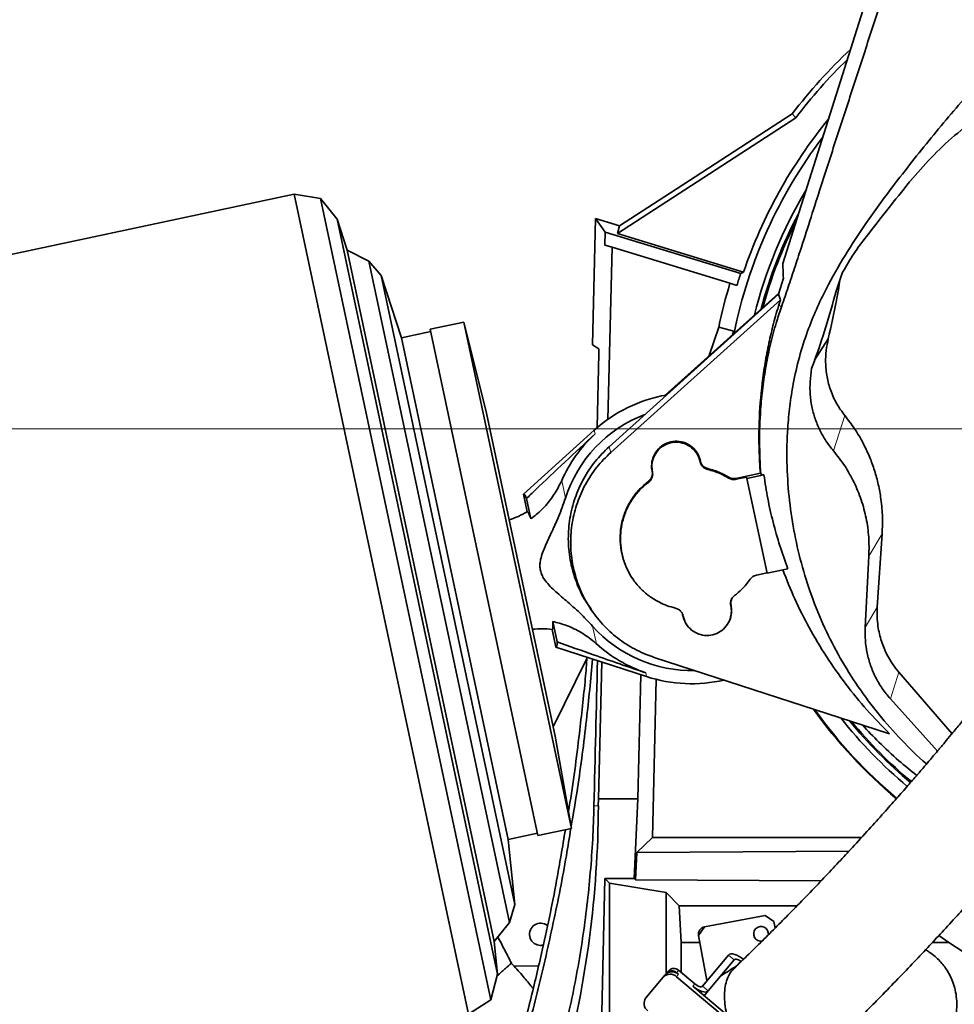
# Model space of a CAD drawing. Header units: millimetres. Extents: x 0 to 11920, y 0 to 8400.
# Tile 42 of 56: x 6933 to 7312, y 5278 to 5677. Entities that reach past the tile are written whole.
import ezdxf

# ---------------------------------------------------------------- set-up
doc = ezdxf.new("R2010")
doc.units = ezdxf.units.MM
doc.header["$LTSCALE"] = 20
doc.styles.add('SLDTEXTSTYLE0', font='TXT', dxfattribs={"width": 0.605})
doc.dimstyles.new('SLDDIMSTYLE0', dxfattribs={"dimtxt": 70, "dimasz": 70, "dimexe": 0, "dimexo": 0.0625, "dimgap": 17.5, "dimtad": 1, "dimdec": 0, "dimrnd": 1e-09, "dimzin": 12, "dimdsep": 46, "dimtxsty": 'SLDTEXTSTYLE0', "dimsah": 1, "dimcen": 0.09, "dimadec": 0, "dimazin": 3, "dimtfac": 1, "dimtofl": 0, "dimtmove": 0, "dimatfit": 3, "dimfxl": 1, "dimfrac": 2, "dimtolj": 1, "dimtzin": 12, "dimarcsym": 0})
doc.dimstyles.new('SLDDIMSTYLE1', dxfattribs={"dimtxt": 70, "dimasz": 70, "dimexe": 0, "dimexo": 0.0625, "dimgap": 17.5, "dimtad": 1, "dimdec": 1, "dimrnd": 1e-09, "dimzin": 12, "dimdsep": 46, "dimtxsty": 'SLDTEXTSTYLE0', "dimsah": 1, "dimcen": 0.09, "dimadec": 0, "dimazin": 3, "dimtfac": 1, "dimtofl": 0, "dimtmove": 0, "dimatfit": 3, "dimfxl": 1, "dimfrac": 2, "dimtolj": 1, "dimtzin": 12, "dimarcsym": 0})
doc.dimstyles.new('SLDDIMSTYLE3', dxfattribs={"dimtxt": 70, "dimasz": 70, "dimexe": 0, "dimexo": 0.0625, "dimgap": 17.5, "dimtad": 1, "dimdec": 1, "dimrnd": 1e-09, "dimzin": 12, "dimdsep": 46, "dimtxsty": 'SLDTEXTSTYLE0', "dimsah": 1, "dimcen": 0.09, "dimse1": 1, "dimsd1": 1, "dimadec": 0, "dimazin": 3, "dimtfac": 1, "dimtofl": 0, "dimtmove": 0, "dimatfit": 3, "dimfxl": 1, "dimfrac": 2, "dimtolj": 1, "dimtzin": 12, "dimarcsym": 0})
doc.dimstyles.new('SLDDIMSTYLE4', dxfattribs={"dimtxt": 70, "dimasz": 70, "dimexe": 0, "dimexo": 0.0625, "dimgap": 17.5, "dimtad": 1, "dimdec": 0, "dimrnd": 1e-09, "dimzin": 12, "dimdsep": 46, "dimtxsty": 'SLDTEXTSTYLE0', "dimsah": 1, "dimcen": 0.09, "dimse1": 1, "dimsd1": 1, "dimadec": 0, "dimazin": 3, "dimtfac": 1, "dimtofl": 0, "dimtmove": 0, "dimatfit": 3, "dimfxl": 1, "dimfrac": 2, "dimtolj": 1, "dimtzin": 12, "dimarcsym": 0})

# ---------------------------------------------------------------- blocks, each defined once
blk = doc.blocks.new('_D_2')
at = {"color": 7, "linetype": 'Continuous', "lineweight": 0}
for p, q in [((7409.79, 6636.48), (6331.13, 6636.48)), ((6361.13, 6636.48), (6361.13, 5511.48)), ((7409.79, 5511.48), (6331.13, 5511.48))]:
    blk.add_line(p, q, dxfattribs=at)
at = {"color": 7, "linetype": 'Continuous', "lineweight": 18}
for points in [[(6361.13, 6636.48), (6351.13, 6566.48), (6371.13, 6566.48)], [(6361.13, 5511.48), (6371.13, 5581.48), (6351.13, 5581.48)]]:
    blk.add_solid(points, dxfattribs=at)
at = {"color": 7, "linetype": 'Continuous', "lineweight": 18, "insert": (6270.89, 5967.04), "char_height": 70, "attachment_point": 1, "rotation": 90, "style": 'SLDTEXTSTYLE0'}
blk.add_mtext('1125', dxfattribs=at)
blk = doc.blocks.new('_D_4')
at = {"color": 7, "linetype": 'Continuous', "lineweight": 0}
for p, q in [((7203.79, 7007.63), (6191.13, 7007.63)), ((6221.13, 7007.63), (6221.13, 4731.48)), ((6734.2, 4731.48), (6191.13, 4731.48))]:
    blk.add_line(p, q, dxfattribs=at)
at = {"color": 7, "linetype": 'Continuous', "lineweight": 18}
for points in [[(6221.13, 7007.63), (6211.13, 6937.63), (6231.13, 6937.63)], [(6221.13, 4731.48), (6231.13, 4801.48), (6211.13, 4801.48)]]:
    blk.add_solid(points, dxfattribs=at)
at = {"color": 7, "linetype": 'Continuous', "lineweight": 18, "insert": (6130.89, 5762.61), "char_height": 70, "attachment_point": 1, "rotation": 90, "style": 'SLDTEXTSTYLE0'}
blk.add_mtext('2276', dxfattribs=at)
blk = doc.blocks.new('_D_6')
at = {"color": 7, "linetype": 'Continuous', "lineweight": 0}
for p, q in [((9156.29, 5609.84), (9156.29, 5953.44)), ((9156.29, 5923.44), (8757.84, 5923.44))]:
    blk.add_line(p, q, dxfattribs=at)
at = {"color": 7, "linetype": 'Continuous', "lineweight": 18}
for centre, start, end in [((8877.95, 5977.15), 153.4349, 206.5651), ((8876.98, 5977.15), 333.4349, 26.5651)]:
    blk.add_arc(centre, 120.11, start, end, dxfattribs=at)
blk.add_solid([(9156.29, 5923.44), (9086.29, 5933.44), (9086.29, 5913.44)], dxfattribs=at)
at = {"color": 7, "linetype": 'Continuous', "lineweight": 18, "insert": (8770.52, 6013.67), "char_height": 70, "attachment_point": 1, "style": 'SLDTEXTSTYLE0'}
blk.add_mtext('2144', dxfattribs=at)
blk = doc.blocks.new('_D_7')
at = {"color": 7, "linetype": 'Continuous', "lineweight": 0}
for p, q in [((9156.29, 5609.84), (9156.29, 5813.44)), ((9156.29, 5783.44), (8774.05, 5783.44))]:
    blk.add_line(p, q, dxfattribs=at)
at = {"color": 7, "linetype": 'Continuous', "lineweight": 18}
blk.add_solid([(9156.29, 5783.44), (9086.29, 5793.44), (9086.29, 5773.44)], dxfattribs=at)
at = {"color": 7, "linetype": 'Continuous', "lineweight": 18, "insert": (8774.05, 5873.67), "char_height": 70, "attachment_point": 1, "style": 'SLDTEXTSTYLE0'}
blk.add_mtext('2023', dxfattribs=at)

msp = doc.modelspace()

# ---------------------------------------------------------------- linework, layer by layer
at = {"color": 7, "linetype": 'Continuous', "lineweight": 35}
for p, q in [((7242.02, 5578.56), (7301.4, 5766.45)), ((7247.32, 5637.7), (7175.02, 5590.75)), ((7198.79, 5608.69), (7245.88, 5639.25)), ((7245.88, 5639.25), (7247.32, 5637.7)), ((7293.46, 5611.66), (7293.61, 5611.85)), ((7175.84, 5593.79), (7198.79, 5608.69)), ((7043.87, 5606.65), (6832.86, 5561.79)), ((7054.49, 5604.97), (7043.87, 5606.65)), ((7043.87, 5606.65), (7114.56, 5274.08)), ((7061.26, 5596.61), (7054.49, 5604.97)), ((7054.49, 5604.97), (7123.58, 5279.93)), ((7065.37, 5583.96), (7061.26, 5596.61)), ((7061.26, 5596.61), (7126.36, 5290.32)), ((7164.8, 5545.56), (7166.07, 5596.78)), ((7166.07, 5596.78), (7169.99, 5591.33)), ((7166.07, 5596.78), (7175.84, 5593.79)), ((7175.84, 5593.79), (7175.02, 5590.75)), ((7169.99, 5591.33), (7169.86, 5586.06)), ((7224.98, 5574.52), (7169.99, 5591.33)), ((7175.02, 5590.75), (7226.15, 5575.12)), ((7074.18, 5579.46), (7065.37, 5583.96)), ((7065.37, 5583.96), (7124.97, 5303.55)), ((7172.78, 5585.17), (7169.86, 5586.06)), ((7172.78, 5585.17), (7171.04, 5515.32)), ((7220.62, 5570.54), (7172.78, 5585.17)), ((7079.15, 5573.64), (7074.18, 5579.46)), ((7074.18, 5579.46), (7131.2, 5311.24)), ((7087.35, 5548.42), (7079.15, 5573.64)), ((7079.15, 5573.64), (7133.37, 5318.58)), ((7226.15, 5575.12), (7224.98, 5574.52)), ((7242.27, 5572.64), (7240.24, 5566.08)), ((7266.29, 5575.08), (7263.64, 5567.3)), ((7266.29, 5575.08), (7266.32, 5575.14)), ((7223.43, 5569.68), (7220.62, 5570.54)), ((7240.24, 5566.08), (7171.6, 5504.27)), ((7241.07, 5563.89), (7172.23, 5501.91)), ((7240.4, 5566.6), (7194.35, 5525.13)), ((7240.24, 5566.08), (7241.07, 5563.89)), ((7240.55, 5562.21), (7241.07, 5563.89)), ((7112.66, 5554.82), (7099.07, 5551.93)), ((7099.07, 5551.93), (7142.73, 5346.52)), ((7121.86, 5517.92), (7112.66, 5554.82)), ((7112.66, 5554.82), (7156.32, 5349.41)), ((7212.21, 5541.21), (7216.07, 5552.8)), ((7216.07, 5552.8), (7222.15, 5551.16)), ((7099.27, 5550.95), (7087.35, 5548.42)), ((7087.35, 5548.42), (7130.6, 5344.96)), ((7221.67, 5549.73), (7222.15, 5551.16)), ((7222.15, 5551.16), (7221.9, 5549.94)), ((7260.46, 5548.03), (7254.94, 5539.36)), ((7164.8, 5545.56), (7167.47, 5544.01)), ((7253.09, 5530.59), (7253.74, 5536.01)), ((7121.86, 5517.92), (7149.72, 5386.85)), ((7165.56, 5510.94), (7136.83, 5485.05)), ((7208.49, 5498.16), (7208.47, 5498.28)), ((7208.62, 5498.42), (7208.6, 5498.54)), ((7189.04, 5494.38), (7189.06, 5494.26)), ((7189.16, 5494.18), (7189.19, 5494.06)), ((7232.93, 5493.48), (7223.05, 5491.38)), ((7227.38, 5491.94), (7223.08, 5491.03)), ((7227.5, 5491.38), (7227.38, 5491.94)), ((7234.4, 5492.85), (7227.5, 5491.38)), ((7233.07, 5493.14), (7232.93, 5493.48)), ((7234.4, 5492.85), (7233.07, 5493.14)), ((7227.5, 5491.38), (7235.67, 5452.93)), ((7136.83, 5485.05), (7138.36, 5477.88)), ((7138.11, 5483.26), (7139.85, 5475.04)), ((7282.34, 5468.95), (7280.36, 5439.13)), ((7276.97, 5459.92), (7275.45, 5430.88)), ((7231.34, 5452.16), (7235.64, 5453.07)), ((7235.67, 5452.93), (7244.11, 5454.72)), ((7181.31, 5450.47), (7181.42, 5450.31)), ((7228.08, 5449.47), (7228.19, 5449.62)), ((7221.07, 5439.85), (7221.05, 5439.96)), ((7164.11, 5438.41), (7164.89, 5437.31)), ((7150.47, 5425.13), (7148.72, 5433.35)), ((7201.49, 5435.8), (7201.51, 5435.69)), ((7201.61, 5435.6), (7201.64, 5435.49)), ((7150.03, 5422.97), (7148.5, 5430.15)), ((7150.03, 5422.97), (7186.8, 5411.01)), ((7162.62, 5418.36), (7148.92, 5390.62)), ((7168.61, 5416.93), (7167.23, 5361.48)), ((7189.9, 5418.81), (7285.34, 5387.8)), ((7289.07, 5412.84), (7310.68, 5387.85)), ((7183.24, 5361.48), (7184.49, 5411.76)), ((7189.14, 5345.77), (7190.73, 5409.88)), ((7285.67, 5402.02), (7304.78, 5380.79)), ((7156.32, 5349.41), (7149.72, 5386.85)), ((7167.23, 5361.48), (7167.22, 5358.52)), ((7167.23, 5361.48), (7183.24, 5361.48)), ((7181.76, 5329.16), (7183.24, 5361.48)), ((7142.73, 5346.52), (7156.32, 5349.41)), ((7130.6, 5344.96), (7142.52, 5347.5)), ((7133.37, 5318.58), (7130.6, 5344.96)), ((7182.88, 5339.66), (7189.14, 5345.77)), ((7189.14, 5345.77), (7274.01, 5345.77)), ((7268.87, 5340.18), (7182.88, 5339.66)), ((7182.36, 5328.54), (7182.88, 5339.66)), ((7167.66, 5228.67), (7169.79, 5329.16)), ((7171.7, 5327.24), (7169.79, 5329.16)), ((7181.76, 5329.16), (7169.79, 5329.16)), ((7181.76, 5329.16), (7182.36, 5328.54)), ((7182.36, 5328.54), (7257.54, 5328.1)), ((7171.7, 5327.24), (7171.7, 5233.49)), ((7194.7, 5323.38), (7171.7, 5327.24)), ((7200, 5318.07), (7194.7, 5323.38)), ((7194.7, 5323.38), (7194.7, 5290.45)), ((7131.2, 5311.24), (7133.37, 5318.58)), ((7200, 5318.07), (7247.87, 5318.07)), ((7200.79, 5303.09), (7200, 5318.07)), ((7210.3, 5309.51), (7234.88, 5314.06)), ((7238.38, 5311.66), (7234.88, 5314.06)), ((7124.97, 5303.55), (7131.2, 5311.24)), ((7210.3, 5309.51), (7207.89, 5306.01)), ((7238.38, 5311.66), (7238.88, 5308.95)), ((7211.29, 5287.67), (7207.89, 5306.01)), ((7305.3, 5305.92), (7309.39, 5303.09)), ((7126.36, 5290.32), (7124.97, 5303.55)), ((7200.79, 5303.09), (7200.79, 5291.03)), ((7208.43, 5303.09), (7200.79, 5303.09)), ((7309.39, 5303.09), (7302.67, 5303.09)), ((7374.6, 5260.7), (7309.39, 5303.09)), ((7220.02, 5298.06), (7209.42, 5285.44)), ((7222.31, 5296.14), (7211.72, 5283.51)), ((7142.95, 5293.53), (7132.99, 5293.62)), ((7123.58, 5279.93), (7126.36, 5290.32)), ((7126.42, 5289.78), (7126.16, 5289.54)), ((7186.55, 5280.74), (7193.54, 5289.07)), ((7193.54, 5289.07), (7194.35, 5290.04)), ((7194.94, 5290.73), (7194.35, 5290.04)), ((7194.94, 5290.73), (7195.75, 5291.7)), ((7229.33, 5263.77), (7198.93, 5289.27)), ((7199.75, 5290.25), (7198.98, 5290.89)), ((7206.31, 5286.4), (7199.8, 5291.86)), ((7221.77, 5271.77), (7205.49, 5285.42)), ((7211.72, 5283.51), (7210.09, 5281.57)), ((7114.56, 5274.08), (7123.58, 5279.93))]:
    msp.add_line(p, q, dxfattribs=at)
at = {"color": 8, "linetype": 'Continuous', "lineweight": 18}
for p, q in [((7241.34, 5560.53), (7240.55, 5562.21)), ((7262.55, 5502.6), (7267.19, 5516.89)), ((7165.56, 5510.94), (7165.88, 5509.42)), ((7172.23, 5501.91), (7171.6, 5504.27)), ((7208.47, 5498.28), (7208.6, 5498.54)), ((7208.49, 5498.16), (7208.62, 5498.42)), ((7189.16, 5494.18), (7189.04, 5494.38)), ((7189.06, 5494.26), (7189.19, 5494.06)), ((7211.63, 5495.36), (7211.6, 5495)), ((7220.07, 5491.54), (7220.14, 5491.88)), ((7152.36, 5490.52), (7153.89, 5483.33)), ((7187.64, 5489.91), (7187.56, 5490.24)), ((7223.05, 5491.38), (7223.08, 5491.03)), ((7276.97, 5459.92), (7282.34, 5468.95)), ((7220.94, 5439.59), (7221.07, 5439.85)), ((7280.36, 5439.13), (7275.45, 5430.88)), ((7201.61, 5435.6), (7201.49, 5435.8)), ((7201.64, 5435.49), (7201.51, 5435.69)), ((7164.91, 5431.49), (7166.44, 5424.29)), ((7186.47, 5412.53), (7186.8, 5411.01)), ((7285.67, 5402.02), (7289.07, 5412.84)), ((7165.46, 5358.56), (7167.22, 5358.52)), ((7222.31, 5296.14), (7220.02, 5298.06)), ((7199.75, 5290.25), (7198.93, 5289.27)), ((7199.8, 5291.86), (7198.98, 5290.89)), ((7205.49, 5285.42), (7206.31, 5286.4)), ((7209.42, 5285.44), (7211.72, 5283.51))]:
    msp.add_line(p, q, dxfattribs=at)
at = {"color": 7, "linetype": 'Continuous', "lineweight": 35, "flags": 128}
for points in [[(7226.24, 5296.15), (7225.31, 5296.87), (7224.36, 5297.48), (7223.41, 5297.97), (7222.52, 5298.31), (7221.7, 5298.49), (7220.99, 5298.51), (7220.42, 5298.37), (7220.02, 5298.06)], [(7225.11, 5295.43), (7224.96, 5295.54), (7224.49, 5295.84), (7224.01, 5296.09), (7223.56, 5296.26), (7223.15, 5296.35), (7222.8, 5296.36), (7222.52, 5296.29), (7222.31, 5296.14)], [(7211.72, 5283.51), (7211.31, 5283.21), (7210.75, 5283.06), (7210.04, 5283.08), (7209.22, 5283.27), (7208.32, 5283.61), (7207.38, 5284.1), (7206.42, 5284.71), (7205.49, 5285.42)], [(7209.42, 5285.44), (7209.22, 5285.29), (7208.94, 5285.21), (7208.58, 5285.22), (7208.17, 5285.32), (7207.72, 5285.49), (7207.25, 5285.73), (7206.77, 5286.04), (7206.31, 5286.4)]]:
    msp.add_lwpolyline(points, dxfattribs=at)
at = {"color": 7, "linetype": 'Continuous', "lineweight": 35}
for centre, radius, start, end in [((7413.79, 5511.48), 211, 133.1581, 142.7307), ((7413.79, 5511.48), 208.9, 134.1989, 142.8305), ((7413.79, 5511.48), 198.14, 140.6818, 161.265), ((7413.79, 5511.48), 195.42, 142.7779, 168.5544), ((7413.79, 5511.48), 189.02, 149.2265, 165.8516), ((7413.79, 5511.48), 187, 152.1849, 164.9171), ((7413.79, 5511.48), 186.5, 153.0699, 164.679), ((7413.79, 5511.48), 199.06, 161.5371, 163), ((7413.79, 5511.48), 202, 163, 168.1968), ((7205.05, 5467.11), 59, 99.9362, 132.0269), ((7205.05, 5467.11), 53.67, 110.6815, 162.414), ((7205.05, 5467.11), 57.66, 132.7991, 156.0443), ((7120.36, 5507.89), 35, 287.8228, 300.9473), ((7144.27, 5395.41), 35, 83.0581, 96.1786), ((7205.05, 5467.11), 53.67, 221.5875, 271.4143), ((7205.05, 5467.11), 57.66, 227.9571, 251.2023), ((7205.05, 5467.11), 59, 251.9746, 282.9095), ((7413.79, 5511.48), 195.71, 215.5, 230.0446), ((7413.79, 5511.48), 195.42, 215.6144, 230.047), ((7413.79, 5511.48), 189.02, 218.3351, 230.091), ((7413.79, 5511.48), 187, 219.2763, 230.1026), ((7413.79, 5511.48), 186.5, 219.5162, 230.1054), ((7143.79, 5306.48), 4.5, 52.2439, 261.459), ((7210.84, 5306.56), 3, 100.5, 190.5), ((7233.2, 5306.63), 3, 352.3267, 280.5), ((7143.79, 5306.48), 4.5, 261.459, 284.6106), ((7197.85, 5289.75), 2.87, 47.3247, 137.0479), ((7196.34, 5286.46), 3.83, 47.3247, 137.0479), ((7197.15, 5287.43), 3.83, 47.3247, 137.0479), ((7197.04, 5288.78), 2.87, 47.3247, 137.0479), ((7189.6, 5278.43), 3.83, 142.9521, 232.6753)]:
    msp.add_arc(centre, radius, start, end, dxfattribs=at)
for centre, major_axis, ratio, start_param, end_param in [((7093.79, 2681.08), (89.88, 3635.79), 0.001295, 5.604881, 5.619053), ((7143.52, 5454.03), (-6.6, 31.07), 0.069984, 5.922578, 6.323611), ((7143.52, 5454.03), (-6.6, 31.07), 0.069984, 3.101167, 3.5022), ((7093.79, 2681.08), (123.83, 5009.31), 0.001295, 5.27634, 5.29032), ((6745.29, 5360.04), (0, 422.03), 0.999776, 4.454533, 4.708781)]:
    msp.add_ellipse(centre, major_axis=major_axis, ratio=ratio, start_param=start_param, end_param=end_param, dxfattribs=at)
for points, knots in [([(7241.34, 5560.53), (7242.19, 5563.01), (7243.9, 5567.97), (7246.48, 5575.73), (7249.53, 5585.03), (7253.03, 5595.88), (7257.77, 5610.69), (7263.32, 5627.9), (7269.69, 5647.44), (7276.06, 5666.92), (7282.22, 5685.87), (7288.15, 5704.35), (7293.86, 5722.28), (7299.54, 5740.26), (7303.34, 5752.25), (7305.24, 5758.24)], [0, 0, 0, 0, 0.040159, 0.080411, 0.120634, 0.18248, 0.244343, 0.343556, 0.442775, 0.542064, 0.641335, 0.730921, 0.820522, 0.910262, 1, 1, 1, 1]), ([(7300.36, 5375.58), (7300.29, 5375.64), (7296.63, 5378.62), (7290.07, 5385.29), (7280.79, 5395.63), (7272.51, 5406.75), (7265.14, 5418.51), (7258.82, 5430.82), (7253.54, 5443.7), (7249.4, 5456.91), (7246.36, 5470.42), (7244.4, 5484.09), (7243.54, 5497.91), (7243.79, 5510.17), (7244.79, 5520.78), (7246.29, 5530.42), (7248.62, 5540.58), (7251.8, 5550.65), (7255.55, 5559.92), (7260.49, 5570.23), (7267.13, 5581.92), (7276.21, 5595.72), (7287.88, 5611.63), (7302.16, 5629.65), (7318.43, 5648.85), (7335.12, 5667.76), (7351.9, 5686.6), (7368.35, 5705.72), (7378.74, 5718.91), (7383.93, 5725.52)], [0, 0, 0, 0, 0.000601, 0.033471, 0.066341, 0.099672, 0.132584, 0.165965, 0.199347, 0.233207, 0.266421, 0.300168, 0.333963, 0.367703, 0.389926, 0.412149, 0.439313, 0.466475, 0.489559, 0.512647, 0.550253, 0.587874, 0.633315, 0.694172, 0.755332, 0.816488, 0.877646, 0.938797, 1, 1, 1, 1]), ([(7293.61, 5611.85), (7296.43, 5615.12), (7302.08, 5621.66), (7311.61, 5630.56), (7321.82, 5638.73), (7332.81, 5646.07), (7344.54, 5652.49), (7356.94, 5657.94), (7369.82, 5662.32), (7382.83, 5665.51), (7395.87, 5667.51), (7408.85, 5668.39), (7421.89, 5668.21), (7434.5, 5666.95), (7446.62, 5664.79), (7454.28, 5662.64), (7458.11, 5661.57)], [0, 0, 0, 0, 0.072571, 0.145392, 0.218203, 0.290761, 0.36505, 0.439632, 0.514203, 0.588476, 0.658936, 0.729665, 0.800389, 0.870841, 0.93542, 1, 1, 1, 1]), ([(7275.92, 5589.55), (7278.81, 5593.26), (7284.61, 5600.67), (7290.51, 5608), (7293.46, 5611.66)], [0, 0, 0, 0, 0.4999748, 1, 1, 1, 1]), ([(7445.55, 5588.23), (7444.47, 5586.26), (7440.81, 5579.58), (7434.47, 5568.55), (7426.73, 5555.24), (7419.12, 5542.42), (7411.68, 5530.06), (7404, 5517.47), (7396.07, 5504.71), (7387.89, 5491.84), (7379.88, 5479.57), (7371.97, 5467.84), (7364.15, 5456.69), (7356.49, 5446.16), (7349.11, 5436.32), (7342.1, 5427.19), (7335.51, 5418.72), (7329.38, 5410.95), (7323.82, 5403.98), (7318.93, 5397.91), (7314.76, 5392.8), (7311.31, 5388.61), (7308.79, 5385.57), (7307.05, 5383.49), (7305.92, 5382.15), (7304.84, 5380.86), (7303.51, 5379.29), (7301.71, 5377.16), (7299.33, 5374.37), (7296.29, 5370.83), (7292.52, 5366.48), (7288.01, 5361.33), (7282.74, 5355.41), (7276.73, 5348.73), (7270.62, 5342.05), (7264.53, 5335.49), (7258.55, 5329.14), (7252.14, 5322.44), (7245.82, 5315.94), (7239.63, 5309.68), (7233.6, 5303.68), (7227.84, 5298.02), (7224.17, 5294.51), (7222.52, 5292.93)], [0, 0, 0, 0, 0.01764, 0.059851, 0.10124, 0.141698, 0.181075, 0.219228, 0.262454, 0.303667, 0.3428, 0.379862, 0.415613, 0.449339, 0.481044, 0.510704, 0.538301, 0.563875, 0.587047, 0.606991, 0.62389, 0.637785, 0.648703, 0.654335, 0.658653, 0.66218, 0.66736, 0.674502, 0.683718, 0.695715, 0.710617, 0.72843, 0.749174, 0.772888, 0.799644, 0.821789, 0.845805, 0.871811, 0.899962, 0.92416, 0.949979, 0.977565, 1, 1, 1, 1]), ([(7266.32, 5575.14), (7267.77, 5577.6), (7270.71, 5582.57), (7274.17, 5587.2), (7275.92, 5589.55)], [0, 0, 0, 0, 0.494413, 1, 1, 1, 1]), ([(7242.02, 5578.56), (7242.08, 5577.5), (7242.18, 5575.59), (7242.24, 5573.55), (7242.27, 5572.64)], [0, 0, 0, 0, 0.553058, 1, 1, 1, 1]), ([(7265.26, 5572.05), (7264.8, 5569.21), (7263.5, 5561.15), (7261.65, 5553.19), (7260.46, 5548.03)], [0, 0, 0, 0, 0.3517447, 1, 1, 1, 1]), ([(7257.13, 5256.85), (7258.78, 5258.44), (7262.53, 5262.03), (7268.45, 5267.83), (7274.69, 5274.04), (7281.12, 5280.53), (7287.7, 5287.29), (7294.39, 5294.26), (7300.64, 5300.89), (7306.69, 5307.4), (7312.5, 5313.75), (7318.03, 5319.88), (7322.98, 5325.44), (7327.36, 5330.41), (7331.18, 5334.79), (7334.43, 5338.54), (7337.23, 5341.8), (7339.58, 5344.55), (7341.5, 5346.81), (7342.92, 5348.48), (7344.07, 5349.84), (7345.23, 5351.23), (7347.03, 5353.37), (7349.67, 5356.51), (7353.27, 5360.85), (7357.65, 5366.17), (7362.78, 5372.49), (7368.58, 5379.75), (7374.91, 5387.84), (7381.63, 5396.61), (7388.67, 5406.03), (7396.02, 5416.02), (7403.69, 5426.6), (7411.73, 5437.8), (7420.2, 5449.73), (7429.07, 5462.52), (7438.26, 5476.19), (7447.68, 5490.79), (7457.17, 5506.24), (7466.63, 5522.55), (7475.93, 5539.68), (7483.77, 5555.01), (7488.31, 5564.65), (7490.03, 5568.3)], [0, 0, 0, 0, 0.0213711, 0.0484893, 0.0739287, 0.0978217, 0.12568, 0.1514659, 0.175311, 0.1973158, 0.220306, 0.2410712, 0.25967, 0.2761408, 0.2905052, 0.3027733, 0.3129482, 0.3222592, 0.3295004, 0.3348185, 0.3384067, 0.3426282, 0.3481772, 0.3589993, 0.3728359, 0.3897078, 0.4096393, 0.4327299, 0.4581392, 0.4854444, 0.5147054, 0.546001, 0.5787643, 0.6135482, 0.6503464, 0.6891427, 0.7307643, 0.7744074, 0.8200375, 0.867625, 0.9171527, 0.9686215, 1, 1, 1, 1]), ([(7263.64, 5567.3), (7262.31, 5562.48), (7259.65, 5552.83), (7256.11, 5542.47), (7254.06, 5536.89), (7253.74, 5536.01)], [0, 0, 0, 0, 0.456786, 0.914475, 1, 1, 1, 1]), ([(7232.93, 5493.48), (7232.82, 5495.04), (7232.34, 5501.88), (7232.25, 5514.1), (7233.27, 5527.45), (7234.81, 5538.15), (7236.34, 5546.24), (7238.22, 5554.27), (7239.77, 5559.56), (7240.55, 5562.21)], [0, 0, 0, 0, 0.067158, 0.295847, 0.526256, 0.644219, 0.762181, 0.881091, 1, 1, 1, 1]), ([(7233.07, 5493.14), (7232.85, 5497.47), (7232.41, 5506.15), (7232.86, 5517.89), (7233.84, 5528.2), (7235.18, 5537.1), (7236.99, 5545.89), (7239.08, 5553.76), (7240.66, 5558.5), (7241.34, 5560.53)], [0, 0, 0, 0, 0.187978, 0.377081, 0.506082, 0.635548, 0.767181, 0.900135, 1, 1, 1, 1]), ([(7267.19, 5516.89), (7266.05, 5518.44), (7263.74, 5521.58), (7261.35, 5526.93), (7259.81, 5532.62), (7259.28, 5538.11), (7259.56, 5543.29), (7260.16, 5546.44), (7260.46, 5548.03)], [0, 0, 0, 0, 0.174675, 0.354512, 0.529152, 0.708671, 0.853343, 1, 1, 1, 1]), ([(7253.09, 5530.59), (7253.06, 5528.91), (7253.01, 5525.55), (7253.73, 5520.55), (7255.03, 5515.67), (7256.96, 5511), (7259.42, 5506.58), (7261.51, 5503.92), (7262.55, 5502.6)], [0, 0, 0, 0, 0.1683961, 0.3363463, 0.5035718, 0.6699843, 0.8354212, 1, 1, 1, 1]), ([(7267.19, 5516.89), (7268.55, 5515.12), (7271.28, 5511.57), (7274.5, 5506.06), (7277.09, 5500.6), (7279.11, 5495.23), (7280.7, 5489.64), (7281.9, 5483.37), (7282.6, 5476.44), (7282.43, 5471.46), (7282.34, 5468.95)], [0, 0, 0, 0, 0.129799, 0.260895, 0.371014, 0.4819, 0.595184, 0.709287, 0.8538, 1, 1, 1, 1]), ([(7138.11, 5483.26), (7139.29, 5484.4), (7148.44, 5493.23), (7157.76, 5501.88), (7165.88, 5509.42)], [0, 0, 0, 0, 0.128902, 1, 1, 1, 1]), ([(7171.6, 5504.27), (7169.62, 5502.32), (7166.63, 5499.37), (7163.35, 5494.79), (7160.43, 5489.98), (7158.15, 5484.81), (7156.53, 5479.43), (7155.38, 5473.92), (7154.93, 5468.29), (7155.19, 5462.67), (7155.93, 5457.09), (7157.36, 5451.62), (7159.49, 5446.41), (7161.47, 5442.35), (7163.28, 5439.85), (7164.25, 5438.5)], [0, 0, 0, 0, 0.114758, 0.173639, 0.232955, 0.347595, 0.406414, 0.465665, 0.580413, 0.639292, 0.698602, 0.81331, 0.872167, 0.931456, 1, 1, 1, 1]), ([(7208.6, 5498.54), (7208.42, 5499.18), (7208.07, 5500.46), (7206.85, 5502.61), (7204.78, 5504.73), (7201.7, 5506.23), (7198.31, 5506.63), (7194.97, 5505.89), (7192.06, 5504.09), (7189.91, 5501.42), (7188.78, 5498.19), (7188.76, 5495.76), (7189.01, 5494.52), (7189.04, 5494.38)], [0, 0, 0, 0, 0.063736, 0.127472, 0.234807, 0.342174, 0.449491, 0.556814, 0.664189, 0.771527, 0.878839, 0.986184, 1, 1, 1, 1]), ([(7208.47, 5498.28), (7208.13, 5499.34), (7207.46, 5501.47), (7205.18, 5504), (7202.26, 5505.68), (7198.94, 5506.28), (7195.6, 5505.76), (7192.63, 5504.15), (7190.35, 5501.66), (7189.04, 5498.55), (7188.85, 5495.94), (7189.1, 5494.52), (7189.16, 5494.18)], [0, 0, 0, 0, 0.107358, 0.214718, 0.322063, 0.429428, 0.536845, 0.644218, 0.751568, 0.858953, 0.966344, 1, 1, 1, 1]), ([(7172.23, 5501.91), (7170.29, 5499.99), (7167.36, 5497.09), (7164.13, 5492.6), (7161.28, 5487.89), (7159.03, 5482.82), (7157.45, 5477.53), (7156.32, 5472.13), (7155.88, 5466.61), (7156.14, 5461.09), (7156.86, 5455.62), (7158.28, 5450.26), (7160.34, 5445.14), (7162.84, 5440.22), (7165.94, 5435.64), (7169.58, 5431.5), (7173.56, 5427.68), (7178.01, 5424.37), (7182.82, 5421.68), (7186.41, 5420.02), (7188.81, 5419.19), (7189.9, 5418.81)], [0, 0, 0, 0, 0.079402, 0.120293, 0.161184, 0.240506, 0.281354, 0.322202, 0.401594, 0.44248, 0.483366, 0.562728, 0.603598, 0.644468, 0.723754, 0.764581, 0.805409, 0.884784, 0.925661, 0.966537, 1, 1, 1, 1]), ([(7262.55, 5502.6), (7264.14, 5500.58), (7267.33, 5496.54), (7271.07, 5489.8), (7274.01, 5482.68), (7275.99, 5475.23), (7277.09, 5467.6), (7277.01, 5462.48), (7276.97, 5459.92)], [0, 0, 0, 0, 0.164572, 0.330001, 0.496428, 0.663672, 0.831532, 1, 1, 1, 1]), ([(7211.6, 5495), (7211.16, 5495.15), (7210.27, 5495.45), (7209.23, 5496.42), (7208.69, 5497.39), (7208.53, 5498), (7208.49, 5498.16)], [0, 0, 0, 0, 0.29779, 0.59557, 0.893352, 1, 1, 1, 1]), ([(7208.62, 5498.42), (7208.76, 5497.99), (7209.03, 5497.13), (7209.96, 5496.1), (7210.89, 5495.56), (7211.47, 5495.4), (7211.63, 5495.36)], [0, 0, 0, 0, 0.29782, 0.595631, 0.893422, 1, 1, 1, 1]), ([(7187.56, 5490.24), (7187.89, 5490.55), (7188.56, 5491.16), (7189.09, 5492.43), (7189.19, 5493.5), (7189.09, 5494.1), (7189.06, 5494.26)], [0, 0, 0, 0, 0.2978181, 0.5956271, 0.8934182, 1, 1, 1, 1]), ([(7189.19, 5494.06), (7189.24, 5493.6), (7189.34, 5492.67), (7188.9, 5491.31), (7188.25, 5490.41), (7187.77, 5490.01), (7187.64, 5489.91)], [0, 0, 0, 0, 0.297846, 0.595683, 0.893488, 1, 1, 1, 1]), ([(7220.07, 5491.54), (7218.93, 5492.17), (7217.03, 5493.23), (7214.16, 5494.33), (7212.46, 5494.77), (7211.6, 5495)], [0, 0, 0, 0, 0.424387, 0.710984, 1, 1, 1, 1]), ([(7220.14, 5491.88), (7219, 5492.51), (7217.09, 5493.58), (7214.21, 5494.68), (7212.49, 5495.13), (7211.63, 5495.36)], [0, 0, 0, 0, 0.422456, 0.710007, 1, 1, 1, 1]), ([(7220.14, 5491.88), (7220.39, 5491.75), (7221.04, 5491.41), (7222.06, 5491.24), (7222.78, 5491.34), (7223.05, 5491.38)], [0, 0, 0, 0, 0.282582, 0.726798, 1, 1, 1, 1]), ([(7234.4, 5492.85), (7234.88, 5489.63), (7235.84, 5483.17), (7238.04, 5473.58), (7240.73, 5464.06), (7242.98, 5457.84), (7244.11, 5454.72)], [0, 0, 0, 0, 0.247768, 0.496477, 0.747836, 1, 1, 1, 1]), ([(7139.85, 5475.04), (7140.18, 5475.28), (7142.16, 5476.72), (7145.5, 5479.82), (7149.47, 5484.76), (7151.38, 5488.58), (7152.36, 5490.52)], [0, 0, 0, 0, 0.060602, 0.364303, 0.676717, 1, 1, 1, 1]), ([(7187.56, 5490.24), (7186.32, 5489.21), (7183.82, 5487.12), (7180.81, 5483.25), (7178.42, 5478.94), (7176.82, 5474.32), (7176.01, 5469.46), (7176.03, 5464.57), (7176.86, 5459.7), (7178.55, 5455.14), (7180.1, 5452.01), (7181.23, 5450.63), (7181.34, 5450.49)], [0, 0, 0, 0, 0.1083674, 0.2198768, 0.3281589, 0.4395752, 0.547939, 0.6594483, 0.767843, 0.8793872, 0.987762, 1, 1, 1, 1]), ([(7187.64, 5489.91), (7186.41, 5488.88), (7183.91, 5486.79), (7180.92, 5482.95), (7178.54, 5478.66), (7176.95, 5474.06), (7176.14, 5469.22), (7176.16, 5464.35), (7177, 5459.52), (7178.63, 5454.93), (7181.02, 5450.64), (7184.07, 5446.85), (7187.75, 5443.6), (7191.51, 5441.28), (7195.14, 5439.68), (7197.38, 5439.07), (7198.51, 5438.77)], [0, 0, 0, 0, 0.073412, 0.148953, 0.222309, 0.297788, 0.371198, 0.446739, 0.52017, 0.595734, 0.669151, 0.744699, 0.818069, 0.893565, 0.946396, 1, 1, 1, 1]), ([(7223.08, 5491.03), (7222.8, 5490.98), (7222.06, 5490.87), (7221, 5491.05), (7220.33, 5491.4), (7220.07, 5491.54)], [0, 0, 0, 0, 0.273513, 0.717914, 1, 1, 1, 1]), ([(7153.89, 5483.33), (7153, 5480.81), (7151.38, 5476.21), (7148.38, 5469.78), (7146.08, 5464.96), (7144.55, 5461.19), (7143.84, 5458.84), (7143.51, 5456.73), (7143.52, 5455.24), (7143.76, 5453.73), (7144.27, 5452.21), (7145.43, 5450.2), (7147.18, 5448.11), (7150.15, 5445.22), (7154.42, 5441.57), (7159.77, 5436.93), (7163.2, 5433.3), (7164.91, 5431.49)], [0, 0, 0, 0, 0.128029, 0.233882, 0.339755, 0.384207, 0.428974, 0.457261, 0.486213, 0.500022, 0.530475, 0.562178, 0.610936, 0.660483, 0.760939, 0.880263, 1, 1, 1, 1]), ([(7139.85, 5475.04), (7139.62, 5475.68), (7139.15, 5476.97), (7138.65, 5477.85), (7138.45, 5477.87), (7138.36, 5477.88)], [0, 0, 0, 0, 0.352563, 0.71826, 1, 1, 1, 1]), ([(7228.8, 5450.47), (7228.98, 5450.69), (7229.44, 5451.28), (7230.33, 5451.87), (7231.06, 5452.08), (7231.34, 5452.16)], [0, 0, 0, 0, 0.273748, 0.71816, 1, 1, 1, 1]), ([(7285.34, 5387.8), (7282.21, 5391), (7275.97, 5397.41), (7267.44, 5407.92), (7259.61, 5419.06), (7252.73, 5430.64), (7246.78, 5442.37), (7243.6, 5450.32), (7242.01, 5454.28)], [0, 0, 0, 0, 0.167794, 0.335583, 0.507027, 0.678472, 0.840371, 1, 1, 1, 1]), ([(7222.47, 5443.86), (7223.48, 5444.68), (7225.16, 5446.07), (7227.23, 5448.33), (7228.28, 5449.75), (7228.8, 5450.47)], [0, 0, 0, 0, 0.424396, 0.710989, 1, 1, 1, 1]), ([(7220.94, 5439.59), (7220.88, 5440.08), (7220.75, 5441.07), (7221.22, 5442.49), (7221.89, 5443.39), (7222.36, 5443.77), (7222.47, 5443.86)], [0, 0, 0, 0, 0.3065889, 0.6218037, 0.9125149, 1, 1, 1, 1]), ([(7219.38, 5432.1), (7219.61, 5432.36), (7220.57, 5433.47), (7221.29, 5436.06), (7221.35, 5438.47), (7221.1, 5439.71), (7221.07, 5439.85)], [0, 0, 0, 0, 0.12566, 0.536333, 0.947128, 1, 1, 1, 1]), ([(7221.7, 5443.08), (7221.67, 5443.05), (7221.34, 5442.71), (7221.04, 5441.78), (7220.92, 5440.72), (7221.02, 5440.12), (7221.05, 5439.96)], [0, 0, 0, 0, 0.031163, 0.442067, 0.852945, 1, 1, 1, 1]), ([(7198.51, 5438.77), (7198.95, 5438.62), (7199.84, 5438.32), (7200.88, 5437.34), (7201.42, 5436.37), (7201.57, 5435.76), (7201.61, 5435.6)], [0, 0, 0, 0, 0.2977898, 0.5955696, 0.8933523, 1, 1, 1, 1]), ([(7201.49, 5435.8), (7201.38, 5436.25), (7201.25, 5436.78), (7200.9, 5437.16), (7200.85, 5437.22)], [0, 0, 0, 0, 0.86073, 1, 1, 1, 1]), ([(7201.64, 5435.49), (7201.98, 5434.42), (7202.65, 5432.3), (7204.93, 5429.76), (7207.85, 5428.09), (7211.17, 5427.48), (7214.51, 5428.01), (7217.48, 5429.61), (7219.76, 5432.11), (7221.07, 5435.21), (7221.26, 5437.82), (7221.01, 5439.25), (7220.94, 5439.59)], [0, 0, 0, 0, 0.107358, 0.214718, 0.322063, 0.429428, 0.536845, 0.644218, 0.751568, 0.858953, 0.966344, 1, 1, 1, 1]), ([(7289.07, 5412.84), (7288.2, 5413.92), (7286.44, 5416.09), (7284, 5420.25), (7281.87, 5425.34), (7280.66, 5430.6), (7280.22, 5435.25), (7280.31, 5437.83), (7280.36, 5439.13)], [0, 0, 0, 0, 0.1463442, 0.2947233, 0.5078143, 0.7270605, 0.8627832, 1, 1, 1, 1]), ([(7148.72, 5433.35), (7148.76, 5432.67), (7148.85, 5431.3), (7148.76, 5430.29), (7148.58, 5430.19), (7148.5, 5430.15)], [0, 0, 0, 0, 0.352563, 0.71826, 1, 1, 1, 1]), ([(7166.44, 5424.29), (7166.13, 5424.56), (7164.22, 5426.25), (7160.3, 5429.02), (7154.63, 5431.85), (7150.6, 5432.87), (7148.72, 5433.35)], [0, 0, 0, 0, 0.0608195, 0.3814625, 0.71144, 1, 1, 1, 1]), ([(7201.51, 5435.69), (7201.69, 5435.07), (7202.07, 5433.8), (7202.62, 5432.53), (7203.1, 5432.04), (7203.1, 5432.03)], [0, 0, 0, 0, 0.487637, 0.995252, 1, 1, 1, 1]), ([(7203.1, 5432.03), (7203.12, 5432), (7203.16, 5431.95), (7203.19, 5431.9), (7203.21, 5431.87)], [0, 0, 0, 0, 0.500083, 1, 1, 1, 1]), ([(7219.37, 5431.87), (7219.39, 5431.89), (7219.42, 5431.94), (7219.46, 5432), (7219.48, 5432.03)], [0, 0, 0, 0, 0.499685, 1, 1, 1, 1]), ([(7275.45, 5430.88), (7275.42, 5429.15), (7275.37, 5425.69), (7276.15, 5420.53), (7277.54, 5415.51), (7279.6, 5410.69), (7282.26, 5406.11), (7284.53, 5403.39), (7285.67, 5402.02)], [0, 0, 0, 0, 0.167268, 0.334171, 0.499953, 0.666138, 0.833044, 1, 1, 1, 1]), ([(7186.47, 5412.53), (7179.41, 5414.94), (7167.37, 5419.04), (7155.4, 5423.35), (7150.47, 5425.13)], [0, 0, 0, 0, 0.58735, 1, 1, 1, 1]), ([(7162.66, 5418.86), (7162.43, 5416), (7161.6, 5405.66), (7159.26, 5385.37), (7157.03, 5367.36), (7155.21, 5356.85), (7155.11, 5356.27)], [0, 0, 0, 0, 0.136353, 0.491479, 0.971793, 1, 1, 1, 1]), ([(7156.2, 5350.13), (7157.07, 5355.29), (7159.49, 5369.65), (7162.44, 5392.32), (7164.12, 5409.88), (7164.91, 5418.13)], [0, 0, 0, 0, 0.229354, 0.637704, 1, 1, 1, 1]), ([(7274.35, 5391.37), (7276.55, 5389.02), (7281.27, 5383.99), (7288.6, 5377.13), (7293.93, 5372.89), (7296.38, 5370.94)], [0, 0, 0, 0, 0.3213859, 0.6875862, 1, 1, 1, 1]), ([(7149.9, 5253.39), (7151.03, 5257.61), (7153.3, 5266.06), (7156.21, 5278.88), (7158.76, 5291.82), (7160.92, 5304.92), (7162.69, 5318.17), (7164.04, 5331.56), (7165.02, 5345.03), (7165.32, 5354.05), (7165.46, 5358.56)], [0, 0, 0, 0, 0.123604, 0.247207, 0.371318, 0.495428, 0.621237, 0.747045, 0.873523, 1, 1, 1, 1]), ([(7153.84, 5348.88), (7152.7, 5341.99), (7149.92, 5325.17), (7144.95, 5301.72), (7139.47, 5278.43), (7135.87, 5265.02), (7134.06, 5258.31)], [0, 0, 0, 0, 0.225793, 0.551515, 0.77569, 1, 1, 1, 1]), ([(7135.89, 5257.8), (7138.27, 5266.66), (7143.03, 5284.38), (7149.07, 5311.26), (7153.44, 5332.92), (7155.48, 5345.68), (7156.07, 5349.35)], [0, 0, 0, 0, 0.2933719, 0.5867462, 0.8812461, 1, 1, 1, 1]), ([(7131.96, 5294.79), (7131.11, 5296.44), (7129.6, 5299.39), (7127.77, 5302.94), (7126.77, 5304.82), (7126.47, 5305.4)], [0, 0, 0, 0, 0.4693018, 0.8378112, 1, 1, 1, 1]), ([(7259.17, 5242.04), (7259.7, 5242.15), (7260.85, 5242.39), (7262.6, 5242.77), (7264.61, 5243.21), (7266.95, 5243.74), (7270.01, 5244.45), (7273.71, 5245.37), (7277.82, 5246.46), (7281.65, 5247.59), (7284.86, 5248.63), (7287.41, 5249.54), (7289.46, 5250.34), (7291.36, 5251.12), (7293.5, 5252.07), (7295.9, 5253.23), (7298.22, 5254.52), (7300.31, 5255.85), (7302.28, 5257.31), (7304.29, 5259.05), (7306.4, 5261.27), (7308.35, 5263.88), (7309.86, 5266.52), (7310.87, 5268.85), (7311.6, 5271), (7312.17, 5273.3), (7312.58, 5276.13), (7312.64, 5279.47), (7312.23, 5282.95), (7311.37, 5286.21), (7310.22, 5289.08), (7308.87, 5291.57), (7307.37, 5293.73), (7305.7, 5295.7), (7303.74, 5297.56), (7301.79, 5299.1), (7300.46, 5299.9), (7299.96, 5300.19)], [0, 0, 0, 0, 0.0155257, 0.033427, 0.0514481, 0.0747618, 0.1026539, 0.1427929, 0.1874554, 0.2320711, 0.2696598, 0.3011323, 0.3273413, 0.3496716, 0.3769582, 0.4118442, 0.4475547, 0.4774049, 0.5025713, 0.529508, 0.5605773, 0.5953265, 0.6260826, 0.6508751, 0.6697484, 0.6912181, 0.7182384, 0.7511187, 0.7858455, 0.8179297, 0.8471612, 0.8743695, 0.8997029, 0.9237613, 0.9509668, 0.9819692, 1, 1, 1, 1]), ([(7130.12, 5293.12), (7129.78, 5292.82), (7129.11, 5292.21), (7127.84, 5291.07), (7126.89, 5290.21), (7126.42, 5289.78)], [0, 0, 0, 0, 0.334062, 0.667311, 1, 1, 1, 1]), ([(7131.54, 5294.41), (7131.54, 5294.41), (7131.39, 5294.27), (7131, 5293.92), (7130.41, 5293.39), (7130.12, 5293.12)], [0, 0, 0, 0, 0.000004, 0.499979, 1, 1, 1, 1]), ([(7131.94, 5294.77), (7131.94, 5294.77), (7131.93, 5294.76), (7131.68, 5294.53), (7131.54, 5294.41)], [0, 0, 0, 0, 0.4448456, 1, 1, 1, 1]), ([(7140.79, 5284.47), (7140.49, 5284.86), (7139.08, 5286.65), (7136.16, 5290.06), (7133.5, 5293.14), (7131.96, 5294.78), (7131.92, 5294.83)], [0, 0, 0, 0, 0.113421, 0.530587, 0.987044, 1, 1, 1, 1]), ([(7223.23, 5293.6), (7222.3, 5293), (7220.14, 5291.62), (7217.99, 5290.27), (7216.91, 5289.59), (7216.71, 5289.47)], [0, 0, 0, 0, 0.38317, 0.887543, 1, 1, 1, 1]), ([(7222.54, 5292.91), (7221.96, 5292.29), (7220.72, 5290.98), (7219.44, 5288.39), (7218.6, 5285.33), (7218.31, 5281.93), (7218.52, 5278.22), (7218.97, 5275.51), (7219.3, 5273.97), (7219.34, 5273.81)], [0, 0, 0, 0, 0.151319, 0.318699, 0.481393, 0.648779, 0.811899, 0.979855, 1, 1, 1, 1])]:
    msp.add_open_spline(points, degree=3, knots=knots, dxfattribs=at)

# ---------------------------------------------------------------- dimensions: what is measured, and where the dimension line sits
at = {"color": 7, "linetype": 'Continuous', "lineweight": 18}
for base, p1, p2, dimstyle, picture, middle in [((6221.13, 4731.48), (7207.79, 7007.63), (6738.2, 4731.48), 'SLDDIMSTYLE0', '_D_4', (6221.13, 5869.55)), ((6361.13, 5511.48), (7413.79, 6636.48), (7413.79, 5511.48), 'SLDDIMSTYLE1', '_D_2', (6361.13, 6073.98))]:
    dim = msp.add_linear_dim(base=base, p1=p1, p2=p2, angle=90, dimstyle=dimstyle, dxfattribs=at)
    dim.commit()
    dim.dimension.update_dxf_attribs({"geometry": picture, "text_midpoint": middle, "dimtype": 160})
dim = msp.add_linear_dim(base=(9156.29, 5923.44), p1=(7140.19, 5640.12), p2=(9156.29, 5605.84), text='(<>)', dimstyle='SLDDIMSTYLE3', dxfattribs=at)
dim.commit()
dim.dimension.update_dxf_attribs({"geometry": '_D_6', "text_midpoint": (8877.46, 5923.44), "dimtype": 160})
dim = msp.add_linear_dim(base=(9156.29, 5783.44), p1=(7133.69, 5559.34), p2=(9156.29, 5605.84), dimstyle='SLDDIMSTYLE4', dxfattribs=at)
dim.commit()
dim.dimension.update_dxf_attribs({"geometry": '_D_7', "text_midpoint": (8880.99, 5783.44), "dimtype": 160})

doc.saveas('drawing.dxf')
